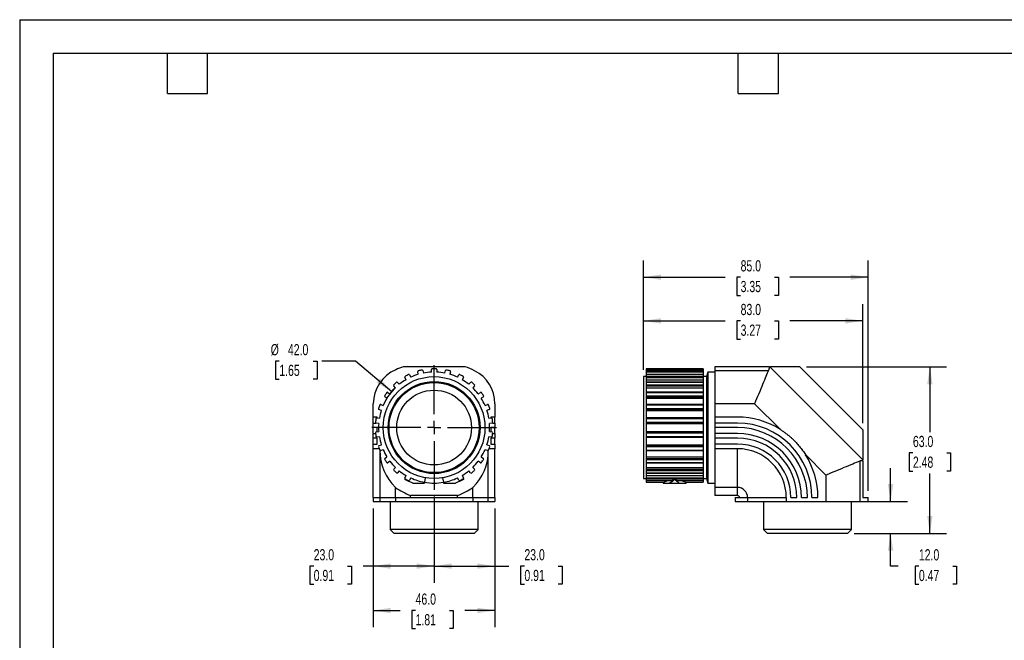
# Model space of a CAD drawing. Header units: millimetres. Extents: x 0 to 559, y 0 to 432.
# Tile 2 of 3: x 0 to 373, y 197 to 432. Entities that reach past the tile are written whole.
import ezdxf

# ---------------------------------------------------------------- set-up
doc = ezdxf.new("R2010")
doc.units = ezdxf.units.MM
doc.header["$LTSCALE"] = 2
doc.linetypes.add('CENTERX2', pattern=[20.32, 12.7, -2.54, 2.54, -2.54])
doc.layers.add('CENTER', color=40, linetype='CENTERX2')
doc.layers.add('DIMENSIONS', color=140, linetype='Continuous', lineweight=25)
doc.layers.add('TEXT', color=140, linetype='Continuous', lineweight=25)
doc.styles.add('SLDTEXTSTYLE0', font='TXT', dxfattribs={"width": 0.7})
doc.dimstyles.new('SLDDIMSTYLE0', dxfattribs={"dimtxt": 4.316016, "dimasz": 6.604, "dimexe": 0, "dimexo": 0.0625, "dimgap": 1.079004, "dimtad": 0, "dimtih": 1, "dimtoh": 1, "dimdec": 1, "dimrnd": 1e-09, "dimzin": 4, "dimdsep": 46, "dimtxsty": 'SLDTEXTSTYLE0', "dimsah": 1, "dimcen": 0.09, "dimadec": 0, "dimazin": 1, "dimtfac": 1, "dimtdec": 1, "dimtofl": 0, "dimtmove": 0, "dimatfit": 3, "dimfxl": 0, "dimfrac": 2, "dimtolj": 1, "dimtzin": 12, "dimarcsym": 0})
doc.dimstyles.new('SLDDIMSTYLE1', dxfattribs={"dimtxt": 4.316016, "dimasz": 6.604, "dimexe": 0, "dimexo": 0.0625, "dimgap": 1.079004, "dimtad": 0, "dimtih": 1, "dimtoh": 1, "dimdec": 1, "dimrnd": 1e-09, "dimzin": 4, "dimdsep": 46, "dimtxsty": 'SLDTEXTSTYLE0', "dimsah": 1, "dimcen": 0.09, "dimadec": 0, "dimazin": 1, "dimtfac": 1, "dimtdec": 1, "dimtmove": 0, "dimatfit": 0, "dimfxl": 0, "dimfrac": 2, "dimtolj": 1, "dimtzin": 12, "dimarcsym": 0})
doc.dimstyles.new('SLDDIMSTYLE2', dxfattribs={"dimtxt": 4.316016, "dimasz": 6.604, "dimexe": 0, "dimexo": 0.0625, "dimgap": 1.079004, "dimtad": 0, "dimtih": 1, "dimtoh": 1, "dimdec": 1, "dimrnd": 1e-09, "dimzin": 4, "dimdsep": 46, "dimtxsty": 'SLDTEXTSTYLE0', "dimsah": 1, "dimcen": 0, "dimadec": 0, "dimazin": 1, "dimtfac": 1, "dimtdec": 1, "dimtofl": 0, "dimtmove": 0, "dimatfit": 3, "dimfxl": 0, "dimfrac": 2, "dimtolj": 1, "dimtzin": 12, "dimarcsym": 0})

# ---------------------------------------------------------------- blocks, each defined once
blk = doc.blocks.new('_D')
at = {"layer": 'DIMENSIONS'}
for p, q in [((297.69, 300.6), (350.7, 300.6)), ((344.35, 300.6), (344.35, 275.86)), ((337.93, 268.03), (336.49, 268.03)), ((336.49, 268.03), (336.49, 261.17)), ((350.76, 268.03), (352.21, 268.03)), ((352.21, 268.03), (352.21, 261.17)), ((336.49, 261.17), (337.93, 261.17)), ((352.21, 261.17), (350.76, 261.17)), ((344.35, 237.6), (344.35, 260.21)), ((315.71, 237.6), (350.7, 237.6))]:
    blk.add_line(p, q, dxfattribs=at)
for points in [[(344.35, 300.6), (343.33, 294), (345.36, 294)], [(344.35, 237.6), (345.36, 244.21), (343.33, 244.21)]]:
    blk.add_solid(points, dxfattribs=at)
at = {"layer": 'DIMENSIONS', "char_height": 4.233, "attachment_point": 1, "style": 'SLDTEXTSTYLE0'}
for s, insert in [('63.0', (337.93, 274.46)), ('2.48', (337.93, 266.63))]:
    blk.add_mtext(s, dxfattribs=dict(at, insert=insert))
blk = doc.blocks.new('_D_1')
at = {"layer": 'DIMENSIONS'}
for p, q in [((236.03, 299.39), (236.03, 324.29)), ((319.03, 279.27), (319.03, 324.29)), ((236.03, 317.94), (266.91, 317.94)), ((272.75, 317.94), (271.3, 317.94)), ((271.3, 317.94), (271.3, 311.08)), ((285.58, 317.94), (287.03, 317.94)), ((287.03, 317.94), (287.03, 311.08)), ((319.03, 317.94), (291.43, 317.94)), ((271.3, 311.08), (272.75, 311.08)), ((287.03, 311.08), (285.58, 311.08))]:
    blk.add_line(p, q, dxfattribs=at)
for points in [[(236.03, 317.94), (242.63, 316.93), (242.63, 318.96)], [(319.03, 317.94), (312.42, 318.96), (312.42, 316.93)]]:
    blk.add_solid(points, dxfattribs=at)
at = {"layer": 'DIMENSIONS', "char_height": 4.233, "attachment_point": 1, "style": 'SLDTEXTSTYLE0'}
for s, insert in [('83.0', (272.75, 324.36)), ('3.27', (272.75, 316.54))]:
    blk.add_mtext(s, dxfattribs=dict(at, insert=insert))
blk = doc.blocks.new('_D_2')
at = {"layer": 'DIMENSIONS'}
for p, q in [((236.03, 299.39), (236.03, 340.79)), ((321.02, 253.64), (321.02, 340.79)), ((236.03, 334.44), (266.91, 334.44)), ((272.75, 334.44), (271.3, 334.44)), ((271.3, 334.44), (271.3, 327.58)), ((285.58, 334.44), (287.03, 334.44)), ((287.03, 334.44), (287.03, 327.58)), ((321.02, 334.44), (291.43, 334.44)), ((271.3, 327.58), (272.75, 327.58)), ((287.03, 327.58), (285.58, 327.58))]:
    blk.add_line(p, q, dxfattribs=at)
for points in [[(236.03, 334.44), (242.63, 333.43), (242.63, 335.46)], [(321.02, 334.44), (314.41, 335.46), (314.41, 333.43)]]:
    blk.add_solid(points, dxfattribs=at)
at = {"layer": 'DIMENSIONS', "char_height": 4.233, "attachment_point": 1, "style": 'SLDTEXTSTYLE0'}
for s, insert in [('85.0', (272.75, 340.87)), ('3.35', (272.75, 333.04))]:
    blk.add_mtext(s, dxfattribs=dict(at, insert=insert))
blk = doc.blocks.new('_D_3')
at = {"layer": 'DIMENSIONS'}
for p, q in [((329.49, 249.6), (329.49, 262.3)), ((320.44, 249.6), (335.84, 249.6)), ((315.71, 237.6), (335.84, 237.6)), ((329.49, 225.19), (329.49, 237.6)), ((332.41, 225.19), (329.49, 225.19)), ((340.19, 225.19), (338.74, 225.19)), ((338.74, 225.19), (338.74, 218.33)), ((353.01, 225.19), (354.46, 225.19)), ((354.46, 225.19), (354.46, 218.33)), ((338.74, 218.33), (340.19, 218.33)), ((354.46, 218.33), (353.01, 218.33))]:
    blk.add_line(p, q, dxfattribs=at)
for points in [[(329.49, 249.6), (330.51, 256.21), (328.47, 256.21)], [(329.49, 237.6), (328.47, 231), (330.51, 231)]]:
    blk.add_solid(points, dxfattribs=at)
at = {"layer": 'DIMENSIONS', "char_height": 4.233, "attachment_point": 1, "style": 'SLDTEXTSTYLE0'}
for s, insert in [('12.0', (340.19, 231.61)), ('0.47', (340.19, 223.79))]:
    blk.add_mtext(s, dxfattribs=dict(at, insert=insert))
blk = doc.blocks.new('_D_4')
at = {"layer": 'DIMENSIONS'}
for p, q in [((98.23, 302.75), (96.78, 302.75)), ((96.78, 302.75), (96.78, 295.89)), ((111.05, 302.75), (112.5, 302.75)), ((112.5, 302.75), (112.5, 295.89)), ((127.01, 302.75), (114.31, 302.75)), ((140.75, 291.15), (127.01, 302.75)), ((96.78, 295.89), (98.23, 295.89)), ((112.5, 295.89), (111.05, 295.89))]:
    blk.add_line(p, q, dxfattribs=at)
blk.add_arc((156.79, 277.6), 21, 135.7056, 156.6467, dxfattribs=at)
blk.add_solid([(140.75, 291.15), (136.36, 296.19), (135.05, 294.64)], dxfattribs=at)
at = {"layer": 'DIMENSIONS', "char_height": 4.233, "attachment_point": 1, "style": 'SLDTEXTSTYLE0'}
for s, insert in [('%%c', (94.97, 309.17)), ('42.0', (101.49, 309.17)), ('1.65', (98.23, 301.35))]:
    blk.add_mtext(s, dxfattribs=dict(at, insert=insert))
blk = doc.blocks.new('_D_5')
at = {"layer": 'DIMENSIONS'}
for p, q in [((156.79, 251.52), (156.79, 218.87)), ((179.79, 247.06), (179.79, 218.87)), ((156.79, 225.22), (179.79, 225.22)), ((179.79, 225.22), (185.1, 225.22)), ((190.95, 225.22), (189.5, 225.22)), ((189.5, 225.22), (189.5, 218.36)), ((203.77, 225.22), (205.22, 225.22)), ((205.22, 225.22), (205.22, 218.36)), ((189.5, 218.36), (190.95, 218.36)), ((205.22, 218.36), (203.77, 218.36))]:
    blk.add_line(p, q, dxfattribs=at)
for points in [[(156.79, 225.22), (163.4, 224.2), (163.4, 226.23)], [(179.79, 225.22), (173.19, 226.23), (173.19, 224.2)]]:
    blk.add_solid(points, dxfattribs=at)
at = {"layer": 'DIMENSIONS', "char_height": 4.233, "attachment_point": 1, "style": 'SLDTEXTSTYLE0'}
for s, insert in [('23.0', (190.95, 231.64)), ('0.91', (190.95, 223.81))]:
    blk.add_mtext(s, dxfattribs=dict(at, insert=insert))
blk = doc.blocks.new('_D_6')
at = {"layer": 'DIMENSIONS'}
for p, q in [((156.79, 251.52), (156.79, 218.87)), ((133.79, 247.06), (133.79, 218.87)), ((111.24, 225.22), (109.79, 225.22)), ((109.79, 225.22), (109.79, 218.36)), ((124.07, 225.22), (125.52, 225.22)), ((125.52, 225.22), (125.52, 218.36)), ((133.79, 225.22), (129.92, 225.22)), ((156.79, 225.22), (133.79, 225.22)), ((109.79, 218.36), (111.24, 218.36)), ((125.52, 218.36), (124.07, 218.36))]:
    blk.add_line(p, q, dxfattribs=at)
for points in [[(133.79, 225.22), (140.4, 224.2), (140.4, 226.23)], [(156.79, 225.22), (150.19, 226.23), (150.19, 224.2)]]:
    blk.add_solid(points, dxfattribs=at)
at = {"layer": 'DIMENSIONS', "char_height": 4.233, "attachment_point": 1, "style": 'SLDTEXTSTYLE0'}
for s, insert in [('23.0', (111.24, 231.64)), ('0.91', (111.24, 223.81))]:
    blk.add_mtext(s, dxfattribs=dict(at, insert=insert))
blk = doc.blocks.new('_D_7')
at = {"layer": 'DIMENSIONS'}
for p, q in [((133.79, 247.06), (133.79, 202.1)), ((179.79, 247.06), (179.79, 202.1)), ((133.79, 208.45), (143.93, 208.45)), ((149.78, 208.45), (148.33, 208.45)), ((148.33, 208.45), (148.33, 201.59)), ((162.6, 208.45), (164.05, 208.45)), ((164.05, 208.45), (164.05, 201.59)), ((179.79, 208.45), (168.45, 208.45)), ((148.33, 201.59), (149.78, 201.59)), ((164.05, 201.59), (162.6, 201.59))]:
    blk.add_line(p, q, dxfattribs=at)
for points in [[(133.79, 208.45), (140.4, 207.43), (140.4, 209.46)], [(179.79, 208.45), (173.19, 209.46), (173.19, 207.43)]]:
    blk.add_solid(points, dxfattribs=at)
at = {"layer": 'DIMENSIONS', "char_height": 4.233, "attachment_point": 1, "style": 'SLDTEXTSTYLE0'}
for s, insert in [('46.0', (149.78, 214.87)), ('1.81', (149.78, 207.05))]:
    blk.add_mtext(s, dxfattribs=dict(at, insert=insert))
blk = doc.blocks.new('SW_CENTERMARKSYMBOL_0')
at = {"layer": 'CENTER', "color": 0}
for p, q in [((0, 5.08), (0, 23.54)), ((-5.08, 0), (-23.54, 0)), ((0, 0), (-2.54, 0)), ((0, 0), (0, 2.54)), ((0, 0), (0, -2.54)), ((0, 0), (2.54, 0)), ((5.08, 0), (23.54, 0)), ((0, -5.08), (0, -23.54))]:
    blk.add_line(p, q, dxfattribs=at)

msp = doc.modelspace()

# ---------------------------------------------------------------- linework, layer by layer
at = {"color": 7, "linetype": 'Continuous'}
for q in [(0, 0.01), (558.8, 431.81)]:
    msp.add_line((0, 431.81), q, dxfattribs=at)
for p, q in [((168.48, 300.6), (145.11, 300.6)), ((150.8, 297.73), (150.57, 298.66)), ((152.52, 299.14), (152.75, 298.21)), ((155.79, 298.58), (155.79, 299.54)), ((157.79, 299.54), (157.79, 298.58)), ((160.84, 298.21), (161.07, 299.14)), ((163.02, 298.66), (162.79, 297.73)), ((258.53, 299.85), (237.03, 299.85)), ((237.03, 299.85), (237.03, 299.84)), ((237.03, 299.84), (258.53, 299.84)), ((237.03, 299.84), (237.03, 299.54)), ((237.03, 299.54), (258.53, 299.54)), ((237.03, 299.54), (237.03, 299.37)), ((258.53, 299.37), (237.03, 299.37)), ((237.03, 299.37), (237.03, 299.36)), ((237.03, 299.36), (258.53, 299.36)), ((237.03, 299.36), (237.03, 299.03)), ((237.03, 299.03), (258.53, 299.03)), ((237.03, 299.03), (237.03, 298.66)), ((237.03, 298.66), (258.53, 298.66)), ((237.03, 298.66), (237.03, 297.73)), ((258.53, 299.85), (258.53, 299.84)), ((258.53, 299.84), (258.53, 299.54)), ((258.53, 299.54), (258.53, 299.37)), ((258.53, 299.37), (258.53, 299.36)), ((258.53, 299.36), (258.53, 299.03)), ((258.53, 299.03), (258.53, 298.66)), ((258.53, 298.66), (258.53, 297.73)), ((260.3, 298.6), (259.83, 296.85)), ((263.03, 298.6), (260.3, 298.6)), ((260.3, 298.6), (260.3, 256.6)), ((283.47, 300.6), (263.03, 300.6)), ((263.03, 300.6), (263.03, 299.1)), ((263.03, 299.1), (263.03, 286.6)), ((283.21, 299.1), (263.03, 299.1)), ((283.84, 300.6), (319.03, 265.42)), ((295.15, 300.6), (283.84, 300.6)), ((295.15, 300.6), (319.03, 276.73)), ((143, 294.69), (143.63, 293.97)), ((146.16, 295.71), (145.71, 296.56)), ((147.48, 297.49), (147.93, 296.64)), ((165.66, 296.64), (166.1, 297.49)), ((167.88, 296.56), (167.43, 295.71)), ((169.96, 293.97), (170.59, 294.69)), ((237.03, 296.85), (236.03, 296.85)), ((236.03, 296.85), (236.03, 258.35)), ((237.03, 297.73), (258.53, 297.73)), ((237.03, 297.73), (237.03, 297.65)), ((258.53, 297.65), (237.03, 297.65)), ((237.03, 297.65), (237.03, 297.62)), ((237.03, 297.62), (258.53, 297.62)), ((237.03, 297.62), (237.03, 296.96)), ((237.03, 296.96), (258.53, 296.96)), ((237.03, 296.96), (237.03, 296.56)), ((237.03, 296.56), (258.53, 296.56)), ((237.03, 296.56), (237.03, 295.71)), ((237.03, 295.71), (258.53, 295.71)), ((237.03, 295.71), (237.03, 294.79)), ((258.53, 294.79), (237.03, 294.79)), ((237.03, 294.79), (237.03, 294.72)), ((237.03, 294.72), (258.53, 294.72)), ((237.03, 294.72), (237.03, 293.78)), ((258.53, 297.73), (258.53, 297.65)), ((258.53, 297.65), (258.53, 297.62)), ((258.53, 297.62), (258.53, 296.96)), ((258.53, 296.96), (258.53, 296.56)), ((259.83, 296.85), (258.53, 296.85)), ((258.53, 296.56), (258.53, 295.71)), ((258.53, 295.71), (258.53, 294.79)), ((258.53, 294.79), (258.53, 294.72)), ((258.53, 294.72), (258.53, 293.78)), ((259.83, 296.85), (259.83, 258.35)), ((139.31, 290.89), (140.1, 290.34)), ((142.14, 292.64), (141.5, 293.36)), ((172.09, 293.36), (171.45, 292.64)), ((173.49, 290.34), (174.28, 290.89)), ((237.03, 293.78), (258.53, 293.78)), ((237.03, 293.78), (237.03, 293.36)), ((237.03, 293.36), (258.53, 293.36)), ((237.03, 293.36), (237.03, 292.64)), ((237.03, 292.64), (258.53, 292.64)), ((237.03, 292.64), (237.03, 290.94)), ((258.53, 290.94), (237.03, 290.94)), ((237.03, 290.94), (237.03, 290.82)), ((237.03, 290.82), (258.53, 290.82)), ((237.03, 290.82), (237.03, 289.65)), ((258.53, 293.78), (258.53, 293.36)), ((258.53, 293.36), (258.53, 292.64)), ((258.53, 292.64), (258.53, 290.94)), ((258.53, 290.94), (258.53, 290.82)), ((258.53, 290.82), (258.53, 289.65)), ((138.96, 288.7), (138.17, 289.24)), ((175.42, 289.24), (174.63, 288.7)), ((237.03, 289.65), (258.53, 289.65)), ((237.03, 289.65), (237.03, 289.24)), ((237.03, 289.24), (258.53, 289.24)), ((237.03, 289.24), (237.03, 288.7)), ((237.03, 288.7), (258.53, 288.7)), ((237.03, 288.7), (237.03, 286.34)), ((258.53, 289.65), (258.53, 289.24)), ((258.53, 289.24), (258.53, 288.7)), ((258.53, 288.7), (258.53, 286.32)), ((133.79, 281.56), (133.79, 286.6)), ((136.83, 284.11), (135.93, 284.45)), ((136.64, 286.32), (137.54, 285.98)), ((176.05, 285.98), (176.95, 286.32)), ((177.66, 284.45), (176.76, 284.11)), ((179.79, 286.6), (179.79, 281.56)), ((258.53, 286.34), (237.03, 286.34)), ((237.03, 286.34), (237.03, 286.15)), ((237.03, 286.15), (258.53, 286.15)), ((237.03, 286.15), (237.03, 284.83)), ((237.03, 284.83), (258.53, 284.83)), ((237.03, 284.83), (237.03, 284.45)), ((237.03, 284.45), (258.53, 284.45)), ((237.03, 284.45), (237.03, 284.11)), ((237.03, 284.11), (258.53, 284.11)), ((237.03, 284.11), (237.03, 281.24)), ((258.53, 286.34), (258.53, 286.15)), ((258.53, 286.15), (258.53, 284.83)), ((258.53, 284.83), (258.53, 284.45)), ((258.53, 284.45), (258.53, 284.11)), ((258.53, 284.11), (258.53, 281.24)), ((263.03, 286.6), (263.03, 281.56)), ((278.04, 286.6), (263.03, 286.6)), ((278.04, 286.6), (287.78, 276.86)), ((135.29, 281.56), (133.79, 281.56)), ((133.79, 279.31), (133.79, 281.56)), ((135.14, 281.24), (136.09, 281.12)), ((135.29, 281.22), (135.29, 281.56)), ((177.5, 281.12), (178.45, 281.24)), ((179.79, 281.56), (178.29, 281.56)), ((178.29, 281.56), (178.29, 281.22)), ((179.79, 279.31), (179.79, 281.56)), ((258.53, 281.24), (237.03, 281.24)), ((237.03, 281.24), (237.03, 280.99)), ((237.03, 280.99), (258.53, 280.99)), ((237.03, 280.99), (237.03, 279.58)), ((237.03, 279.58), (258.53, 279.58)), ((237.03, 279.58), (237.03, 279.25)), ((258.53, 281.24), (258.53, 280.99)), ((258.53, 280.99), (258.53, 279.58)), ((258.53, 279.58), (258.53, 279.25)), ((271.53, 281.56), (263.03, 281.56)), ((263.03, 281.56), (263.03, 279.31)), ((133.79, 279.31), (134.75, 279.31)), ((133.79, 277.6), (133.79, 279.31)), ((135.29, 277.6), (133.79, 277.6)), ((133.79, 275.35), (133.79, 277.6)), ((135.85, 279.14), (134.9, 279.25)), ((134.9, 275.95), (135.85, 276.07)), ((135.29, 276), (135.29, 277.6)), ((178.69, 279.25), (177.74, 279.14)), ((177.74, 276.07), (178.69, 275.95)), ((179.79, 277.6), (178.29, 277.6)), ((178.29, 277.6), (178.29, 276)), ((178.84, 279.31), (179.79, 279.31)), ((179.79, 279.31), (179.79, 277.6)), ((179.79, 275.35), (179.79, 277.6)), ((237.03, 279.25), (258.53, 279.25)), ((237.03, 279.25), (237.03, 279.14)), ((237.03, 279.14), (258.53, 279.14)), ((237.03, 279.14), (237.03, 276.07)), ((237.03, 276.07), (258.53, 276.07)), ((237.03, 276.07), (237.03, 275.95)), ((237.03, 275.95), (237.03, 275.63)), ((237.03, 275.95), (258.53, 275.95)), ((258.53, 279.25), (258.53, 279.14)), ((258.53, 279.14), (258.53, 276.07)), ((258.53, 276.07), (258.53, 275.95)), ((258.53, 275.95), (258.53, 275.63)), ((263.03, 279.31), (263.03, 277.6)), ((271.53, 279.31), (263.03, 279.31)), ((271.53, 277.6), (263.03, 277.6)), ((263.03, 277.6), (263.03, 275.35)), ((319.03, 276.73), (319.03, 265.42)), ((133.79, 275.35), (134.66, 275.35)), ((133.79, 273.6), (133.79, 275.35)), ((135.29, 273.6), (133.79, 273.6)), ((133.79, 271.35), (133.79, 273.6)), ((136.09, 274.08), (135.14, 273.97)), ((135.29, 271.35), (135.29, 273.6)), ((178.45, 273.97), (177.5, 274.08)), ((179.79, 273.6), (178.29, 273.6)), ((178.29, 273.6), (178.29, 271.35)), ((178.93, 275.35), (179.79, 275.35)), ((179.79, 275.35), (179.79, 273.6)), ((179.79, 271.35), (179.79, 273.6)), ((237.03, 275.63), (258.53, 275.63)), ((237.03, 275.63), (237.03, 274.22)), ((237.03, 274.22), (258.53, 274.22)), ((237.03, 274.22), (237.03, 273.96)), ((237.03, 273.96), (258.53, 273.96)), ((237.03, 273.96), (237.03, 271.1)), ((258.53, 275.63), (258.53, 274.22)), ((258.53, 274.22), (258.53, 273.96)), ((258.53, 273.97), (258.53, 271.1)), ((263.03, 275.35), (263.03, 273.6)), ((271.53, 275.35), (263.03, 275.35)), ((271.53, 273.6), (263.03, 273.6)), ((263.03, 273.6), (263.03, 271.35)), ((133.79, 271.35), (135.29, 271.35)), ((133.79, 269.6), (133.79, 271.35)), ((136.03, 269.6), (133.79, 269.6)), ((133.79, 251.1), (133.79, 269.6)), ((135.93, 270.76), (136.83, 271.1)), ((136.31, 268.69), (136.31, 251.1)), ((137.54, 269.23), (136.64, 268.89)), ((176.95, 268.89), (176.05, 269.23)), ((176.76, 271.1), (177.66, 270.76)), ((177.28, 251.1), (177.28, 268.69)), ((179.79, 269.6), (177.56, 269.6)), ((178.29, 271.35), (179.79, 271.35)), ((179.79, 271.35), (179.79, 269.6)), ((179.79, 251.1), (179.79, 269.6)), ((237.03, 271.1), (258.53, 271.1)), ((237.03, 271.1), (237.03, 270.76)), ((237.03, 270.76), (258.53, 270.76)), ((237.03, 270.76), (237.03, 270.38)), ((237.03, 270.38), (258.53, 270.38)), ((237.03, 270.38), (237.03, 269.05)), ((237.03, 269.05), (258.53, 269.05)), ((237.03, 269.05), (237.03, 268.87)), ((237.03, 268.87), (258.53, 268.87)), ((237.03, 268.87), (237.03, 266.51)), ((258.53, 271.1), (258.53, 270.76)), ((258.53, 270.76), (258.53, 270.38)), ((258.53, 270.38), (258.53, 269.05)), ((258.53, 269.05), (258.53, 268.87)), ((258.53, 268.89), (258.53, 266.51)), ((263.03, 271.35), (263.03, 269.6)), ((271.53, 271.35), (263.03, 271.35)), ((271.53, 269.6), (263.03, 269.6)), ((263.03, 269.6), (263.03, 254.96)), ((271.53, 254.96), (271.53, 269.6)), ((138.17, 265.96), (138.96, 266.51)), ((140.1, 264.86), (139.31, 264.32)), ((174.28, 264.32), (173.49, 264.86)), ((174.63, 266.51), (175.42, 265.96)), ((237.03, 266.51), (258.53, 266.51)), ((237.03, 266.51), (237.03, 265.96)), ((237.03, 265.96), (258.53, 265.96)), ((237.03, 265.96), (237.03, 265.55)), ((237.03, 265.55), (258.53, 265.55)), ((237.03, 265.55), (237.03, 264.39)), ((258.53, 266.51), (258.53, 265.96)), ((258.53, 265.96), (258.53, 265.55)), ((258.53, 265.55), (258.53, 264.39)), ((297.29, 267.36), (305.03, 259.62)), ((317.9, 264.95), (317.9, 249.6)), ((319.03, 265.05), (319.03, 251.1)), ((141.5, 261.84), (142.14, 262.56)), ((143.63, 261.24), (143, 260.52)), ((170.59, 260.52), (169.96, 261.24)), ((171.45, 262.56), (172.09, 261.84)), ((237.03, 264.39), (258.53, 264.39)), ((237.03, 264.39), (237.03, 264.26)), ((237.03, 264.26), (258.53, 264.26)), ((237.03, 264.26), (237.03, 262.56)), ((237.03, 262.56), (258.53, 262.56)), ((237.03, 262.56), (237.03, 261.84)), ((237.03, 261.84), (258.53, 261.84)), ((237.03, 261.84), (237.03, 261.43)), ((237.03, 261.43), (258.53, 261.43)), ((237.03, 261.43), (237.03, 260.49)), ((258.53, 264.39), (258.53, 264.26)), ((258.53, 264.26), (258.53, 262.56)), ((258.53, 262.56), (258.53, 261.84)), ((258.53, 261.84), (258.53, 261.43)), ((258.53, 261.43), (258.53, 260.49)), ((145.71, 258.64), (146.16, 259.49)), ((145.71, 258.36), (145.71, 258.02)), ((147.93, 258.56), (147.48, 257.71)), ((153.45, 258.65), (153.15, 256.92)), ((153.19, 257.19), (153.19, 256.6)), ((160.44, 256.92), (160.14, 258.65)), ((160.39, 257.19), (160.39, 256.6)), ((166.1, 257.71), (165.66, 258.56)), ((167.43, 259.49), (167.88, 258.64)), ((167.87, 258.36), (167.87, 258.02)), ((236.03, 258.35), (237.03, 258.35)), ((237.03, 260.49), (258.53, 260.49)), ((237.03, 260.49), (237.03, 260.42)), ((237.03, 260.42), (258.53, 260.42)), ((237.03, 260.42), (237.03, 259.49)), ((237.03, 259.49), (258.53, 259.49)), ((237.03, 259.49), (237.03, 258.64)), ((237.03, 258.64), (258.53, 258.64)), ((237.03, 258.64), (237.03, 258.24)), ((237.03, 258.24), (247.7, 258.24)), ((237.03, 258.24), (237.03, 257.58)), ((237.03, 257.58), (246.98, 257.58)), ((237.03, 257.58), (237.03, 257.55)), ((237.03, 257.55), (246.9, 257.55)), ((237.03, 257.55), (237.03, 256.92)), ((247.77, 258.36), (247.77, 258.02)), ((247.84, 258.24), (258.53, 258.24)), ((248.56, 257.58), (258.53, 257.58)), ((248.64, 257.55), (258.53, 257.55)), ((258.53, 260.49), (258.53, 260.42)), ((258.53, 260.42), (258.53, 259.49)), ((258.53, 259.49), (258.53, 258.64)), ((258.53, 258.64), (258.53, 258.24)), ((258.53, 258.35), (259.83, 258.35)), ((258.53, 258.24), (258.53, 257.58)), ((258.53, 257.58), (258.53, 257.55)), ((258.53, 257.55), (258.53, 256.92)), ((259.83, 258.35), (260.3, 256.6)), ((305.03, 259.62), (305.03, 249.6)), ((142.17, 251.1), (142.17, 254.96)), ((148.72, 256.6), (153.19, 256.6)), ((160.39, 256.6), (164.87, 256.6)), ((171.42, 251.1), (171.42, 254.96)), ((237.03, 256.92), (243.47, 256.92)), ((243.45, 256.92), (243.45, 256.6)), ((243.45, 256.6), (246.03, 256.6)), ((246.03, 256.6), (249.51, 256.6)), ((249.51, 256.6), (252.1, 256.6)), ((252.07, 256.92), (258.53, 256.92)), ((252.1, 256.92), (252.1, 256.6)), ((260.3, 256.6), (263.03, 256.6)), ((271.53, 254.96), (263.03, 254.96)), ((263.03, 254.96), (263.03, 251.9)), ((271.53, 251.9), (271.53, 254.96)), ((133.79, 251.1), (133.79, 249.6)), ((133.79, 251.1), (136.31, 251.1)), ((133.79, 249.6), (136.31, 249.6)), ((136.31, 251.1), (136.31, 249.6)), ((136.31, 251.1), (142.17, 251.1)), ((136.31, 249.6), (142.17, 249.6)), ((140.17, 249.6), (140.17, 239.08)), ((142.17, 251.1), (142.17, 249.6)), ((142.17, 251.1), (147.91, 251.1)), ((142.17, 249.6), (171.42, 249.6)), ((165.68, 251.9), (147.91, 251.9)), ((147.91, 251.1), (147.91, 251.9)), ((147.91, 251.1), (165.68, 251.1)), ((165.68, 251.1), (165.68, 251.9)), ((165.68, 251.1), (171.42, 251.1)), ((171.42, 251.1), (171.42, 249.6)), ((171.42, 251.1), (177.28, 251.1)), ((171.42, 249.6), (177.28, 249.6)), ((173.42, 239.08), (173.42, 249.6)), ((177.28, 249.6), (177.28, 251.1)), ((177.28, 251.1), (179.79, 251.1)), ((177.28, 249.6), (179.79, 249.6)), ((179.79, 251.1), (179.79, 249.6)), ((271.53, 251.9), (263.03, 251.9)), ((270.71, 251.1), (270.71, 249.6)), ((270.71, 251.1), (272.33, 251.1)), ((270.71, 249.6), (275.38, 249.6)), ((272.33, 251.1), (275.38, 251.1)), ((275.38, 251.1), (290.03, 251.1)), ((275.38, 251.1), (275.38, 249.6)), ((275.38, 249.6), (290.03, 249.6)), ((281.4, 249.6), (281.4, 239.08)), ((290.03, 251.1), (290.03, 249.6)), ((290.03, 249.6), (305.03, 249.6)), ((291.78, 251.1), (294.03, 251.1)), ((295.78, 251.1), (298.03, 251.1)), ((299.74, 251.1), (301.99, 251.1)), ((305.03, 249.6), (317.9, 249.6)), ((314.65, 239.08), (314.65, 249.6)), ((317.9, 249.6), (321.02, 249.6)), ((319.03, 251.1), (321.02, 251.1)), ((321.02, 249.6), (321.02, 251.1)), ((140.17, 239.08), (141.65, 237.6)), ((173.42, 239.08), (140.17, 239.08)), ((171.94, 237.6), (173.42, 239.08)), ((281.4, 239.08), (282.88, 237.6)), ((314.65, 239.08), (281.4, 239.08)), ((313.17, 237.6), (314.65, 239.08)), ((171.94, 237.6), (141.65, 237.6)), ((313.17, 237.6), (282.88, 237.6))]:
    msp.add_line(p, q)
for radius in [19.25, 17.4, 17.05, 14.15]:
    msp.add_circle((156.79, 277.6), radius)
for centre, radius, start, end in [((147.79, 286.6), 14, 113.1468, 180), ((156.79, 267.29), 35.3, 109.3303, 114.2586), ((150.86, 298.74), 0.3, 105.6737, 193.8462), ((156.79, 277.6), 22.25, 102.0186, 105.6737), ((152.22, 299.07), 0.3, 13.8462, 102.0186), ((156.79, 277.6), 21, 92.7294, 101.1168), ((156.09, 299.54), 0.3, 91.8275, 180), ((156.79, 277.6), 22.25, 88.1725, 91.8275), ((157.49, 299.54), 0.3, 0, 88.1725), ((156.79, 277.6), 21, 78.8832, 87.2706), ((161.37, 299.07), 0.3, 77.9813, 166.1538), ((156.79, 277.6), 22.25, 74.3263, 77.9814), ((162.72, 298.74), 0.3, 346.1538, 74.3263), ((156.79, 267.29), 35.3, 64.2801, 70.6697), ((165.79, 286.6), 14, 0, 63.1682), ((156.79, 277.6), 22.25, 129.711, 133.366), ((142.77, 294.49), 0.3, 41.5385, 129.711), ((156.79, 277.6), 21, 120.4217, 128.8091), ((145.98, 296.7), 0.3, 119.5198, 207.6923), ((156.79, 277.6), 22.25, 115.8648, 119.5198), ((147.22, 297.35), 0.3, 27.6923, 115.8648), ((156.79, 277.6), 21, 106.5756, 114.9629), ((156.79, 277.6), 21, 65.0371, 73.4244), ((166.37, 297.35), 0.3, 64.1352, 152.3077), ((156.79, 277.6), 22.25, 60.4802, 64.1352), ((156.79, 277.6), 21, 51.1909, 59.5783), ((167.61, 296.7), 0.3, 332.3077, 60.4802), ((170.82, 294.49), 0.3, 50.289, 138.4615), ((156.79, 277.6), 22.25, 46.634, 50.289), ((156.79, 277.6), 22.25, 143.5571, 147.2121), ((139.14, 290.64), 0.3, 55.3846, 143.5571), ((156.79, 277.6), 21, 134.2679, 142.6552), ((141.72, 293.56), 0.3, 133.366, 221.5385), ((156.79, 277.6), 21, 37.3448, 45.7321), ((171.87, 293.56), 0.3, 318.4615, 46.634), ((174.45, 290.64), 0.3, 36.4429, 124.6154), ((156.79, 277.6), 22.25, 32.7879, 36.4429), ((156.79, 277.6), 21, 148.114, 156.5014), ((138.34, 289.49), 0.3, 147.2121, 235.3846), ((156.79, 277.6), 21, 23.4986, 31.886), ((175.25, 289.49), 0.3, 304.6154, 32.7879), ((136.03, 284.73), 0.3, 161.0583, 249.2308), ((156.79, 277.6), 22.25, 157.4033, 161.0583), ((156.79, 277.6), 21, 161.9602, 170.3475), ((136.53, 286.04), 0.3, 69.2308, 157.4033), ((156.79, 277.6), 21, 9.6525, 18.0398), ((177.06, 286.04), 0.3, 22.5967, 110.7692), ((156.79, 277.6), 22.25, 18.9417, 22.5967), ((177.56, 284.73), 0.3, 290.7692, 18.9417), ((156.79, 277.6), 22.25, 171.2494, 174.9044), ((134.93, 279.55), 0.3, 174.9044, 263.0769), ((135.1, 280.94), 0.3, 83.0769, 171.2494), ((178.49, 280.94), 0.3, 8.7506, 96.9231), ((178.66, 279.55), 0.3, 276.9231, 5.0956), ((156.79, 277.6), 22.25, 5.0956, 8.7506), ((271.53, 251.1), 30.46, 57.7503, 90), ((134.93, 275.65), 0.3, 96.9231, 185.0956), ((156.79, 277.6), 21, 175.8063, 184.1937), ((156.79, 277.6), 21, 355.8063, 4.1937), ((178.66, 275.65), 0.3, 354.9044, 83.0769), ((271.53, 251.1), 28.21, 0, 90), ((271.53, 251.1), 26.5, 0, 90), ((156.79, 277.6), 22.25, 185.0956, 188.7506), ((135.1, 274.26), 0.3, 188.7506, 276.9231), ((156.79, 277.6), 21, 189.6525, 198.0398), ((156.79, 277.6), 21, 341.9602, 350.3475), ((178.49, 274.26), 0.3, 263.0769, 351.2494), ((156.79, 277.6), 22.25, 351.2494, 354.9044), ((271.53, 251.1), 24.25, 0, 90), ((271.53, 251.1), 22.5, 0, 90), ((136.03, 270.48), 0.3, 110.7692, 198.9417), ((156.79, 277.6), 22.25, 198.9417, 202.5967), ((136.53, 269.17), 0.3, 202.5967, 290.7692), ((155.31, 268.69), 19, 179.1609, 226.2536), ((156.79, 277.6), 21, 203.4986, 211.886), ((158.28, 268.69), 19, 313.7464, 0.8391), ((156.79, 277.6), 21, 328.114, 336.5014), ((177.06, 269.17), 0.3, 249.2308, 337.4033), ((156.79, 277.6), 22.25, 337.4033, 341.0583), ((177.56, 270.48), 0.3, 341.0583, 69.2308), ((271.53, 251.1), 20.25, 0, 90), ((271.53, 251.1), 18.5, 0, 90), ((138.34, 265.72), 0.3, 124.6154, 212.7879), ((156.79, 277.6), 22.25, 212.7879, 216.4429), ((156.79, 277.6), 21, 217.3448, 225.7321), ((156.79, 277.6), 21, 314.2679, 322.6552), ((156.79, 277.6), 22.25, 323.5571, 327.2121), ((175.25, 265.72), 0.3, 327.2121, 55.3846), ((271.53, 251.1), 30.46, 0, 32.2497), ((139.14, 264.56), 0.3, 216.4429, 304.6154), ((141.72, 261.65), 0.3, 138.4615, 226.634), ((156.79, 277.6), 22.25, 226.634, 230.289), ((156.79, 277.6), 21, 231.1909, 239.5783), ((156.79, 277.6), 21, 300.4217, 308.8091), ((156.79, 277.6), 22.25, 309.711, 313.366), ((171.87, 261.65), 0.3, 313.366, 41.5385), ((174.45, 264.56), 0.3, 235.3846, 323.5571), ((142.77, 260.72), 0.3, 230.289, 318.4615), ((145.98, 258.5), 0.3, 152.3077, 240.4802), ((156.79, 277.6), 22.25, 240.4802, 244.1352), ((147.22, 257.85), 0.3, 244.1352, 332.3077), ((156.79, 277.6), 21, 245.0371, 260), ((156.79, 277.6), 21, 280, 294.9629), ((166.37, 257.85), 0.3, 207.6923, 295.8648), ((156.79, 277.6), 22.25, 295.8648, 299.5198), ((167.61, 258.5), 0.3, 299.5198, 27.6923), ((170.82, 260.72), 0.3, 221.5385, 309.711), ((156.79, 275.48), 25.2, 234.5243, 249.3439), ((156.79, 277.6), 21, 260.1291, 279.8709), ((156.79, 275.48), 25.2, 290.6561, 305.4757), ((271.53, 251.1), 3.86, 0, 90), ((271.53, 251.1), 0.8, 0, 90)]:
    msp.add_arc(centre, radius, start, end)
for points, knots in [([(283.21, 299.1), (282.99, 298.54), (282.69, 297.83), (281.97, 296.08), (281.54, 295.06), (280.61, 292.81), (280.1, 291.59), (279.07, 289.09), (278.55, 287.82), (278.04, 286.6)], [0, 0, 0, 0, 0.25, 0.25, 0.5, 0.5, 0.75, 0.75, 1, 1, 1, 1]), ([(283.47, 300.6), (283.48, 300.56), (283.5, 300.48), (283.51, 300.34), (283.51, 300.21), (283.5, 300.08), (283.49, 299.94), (283.46, 299.8), (283.43, 299.66), (283.39, 299.52), (283.34, 299.38), (283.28, 299.24), (283.24, 299.14), (283.21, 299.1)], [0, 0, 0, 0, 0.096491, 0.19183, 0.286028, 0.379095, 0.471045, 0.561889, 0.651641, 0.740313, 0.827921, 0.914478, 1, 1, 1, 1]), ([(287.78, 276.86), (287.94, 276.76), (288.26, 276.56), (288.73, 276.24), (289.19, 275.92), (289.64, 275.59), (290.09, 275.25), (290.54, 274.9), (290.97, 274.55), (291.4, 274.19), (291.82, 273.82), (292.24, 273.44), (292.65, 273.05), (293.15, 272.56), (293.73, 271.96), (294.39, 271.24), (295.02, 270.5), (295.62, 269.74), (296.2, 268.97), (296.76, 268.17), (297.11, 267.63), (297.29, 267.36)], [0, 0, 0, 0, 0.0418, 0.083504, 0.125128, 0.166686, 0.208191, 0.249658, 0.291101, 0.332535, 0.373974, 0.415432, 0.456925, 0.498465, 0.570445, 0.642194, 0.713783, 0.785285, 0.856774, 0.928321, 1, 1, 1, 1]), ([(317.9, 264.95), (317.39, 264.74), (316.7, 264.45), (314.96, 263.73), (313.91, 263.3), (311.57, 262.33), (310.28, 261.79), (307.65, 260.71), (306.31, 260.15), (305.03, 259.62)], [0, 0, 0, 0, 0.25, 0.25, 0.5, 0.5, 0.75, 0.75, 1, 1, 1, 1]), ([(319.03, 265.05), (318.98, 265.06), (318.9, 265.07), (318.76, 265.08), (318.63, 265.09), (318.49, 265.08), (318.34, 265.06), (318.2, 265.04), (318.05, 265), (317.95, 264.97), (317.9, 264.95)], [0, 0, 0, 0, 0.127323, 0.253814, 0.379554, 0.504629, 0.629124, 0.753125, 0.876721, 1, 1, 1, 1]), ([(243.47, 256.92), (243.76, 257.02), (244.26, 257.18), (244.75, 257.44), (244.95, 257.55)], [0, 0, 0, 0, 0.583417, 1, 1, 1, 1]), ([(246.9, 257.56), (246.91, 257.55), (246.93, 257.55), (246.96, 257.57), (246.98, 257.58)], [0, 0, 0, 0, 0.284932, 1, 1, 1, 1]), ([(248.56, 257.58), (248.59, 257.56), (248.61, 257.54), (248.64, 257.55), (248.64, 257.55)], [0, 0, 0, 0, 0.924199, 1, 1, 1, 1]), ([(250.58, 257.55), (250.63, 257.53), (251.11, 257.24), (251.61, 257.07), (252.07, 256.92)], [0, 0, 0, 0, 0.088472, 1, 1, 1, 1])]:
    msp.add_open_spline(points, degree=3, knots=knots)
for points in [[(283.47, 300.6), (283.72, 300.6), (283.84, 300.6), (283.84, 300.6)], [(319.03, 265.05), (319.03, 265.29), (319.03, 265.42), (319.03, 265.42)], [(148.72, 256.6), (147.68, 257), (146.68, 257.47), (145.71, 258.02)], [(167.87, 258.02), (166.91, 257.47), (165.91, 257), (164.87, 256.6)], [(247.77, 258.02), (247.21, 257.47), (246.63, 257), (246.03, 256.6)], [(246.98, 257.58), (247.22, 257.79), (247.46, 258.01), (247.7, 258.24)], [(247.7, 258.24), (247.73, 258.27), (247.75, 258.31), (247.77, 258.36)], [(247.77, 258.36), (247.79, 258.31), (247.81, 258.27), (247.84, 258.24)], [(249.51, 256.6), (248.91, 257), (248.33, 257.47), (247.77, 258.02)], [(247.84, 258.24), (248.08, 258.01), (248.32, 257.79), (248.56, 257.58)]]:
    msp.add_open_spline(points, degree=3)
at = {"layer": 'TEXT'}
for p, q in [((12.7, 419.1), (546.1, 419.1)), ((12.7, 419.1), (12.7, 12.7)), ((55.88, 403.86), (55.88, 419.1)), ((71.12, 403.86), (71.12, 419.1)), ((271.78, 403.86), (271.78, 419.1)), ((287.02, 403.86), (287.02, 419.1)), ((55.88, 403.86), (71.12, 403.86)), ((271.78, 403.86), (287.02, 403.86))]:
    msp.add_line(p, q, dxfattribs=at)

# ---------------------------------------------------------------- block references
at = {"layer": 'CENTER'}
msp.add_blockref('SW_CENTERMARKSYMBOL_0', (156.79, 277.6), dxfattribs=at)

# ---------------------------------------------------------------- dimensions: what is measured, and where the dimension line sits
at = {"layer": 'DIMENSIONS'}
for base, p1, p2, picture, middle in [((321.02, 334.44), (236.03, 296.85), (321.02, 251.1), '_D_2', (279.17, 334.44)), ((319.03, 317.94), (236.03, 296.85), (319.03, 276.73), '_D_1', (279.17, 317.94)), ((133.79, 225.22), (156.79, 254.06), (133.79, 249.6), '_D_6', (117.65, 225.22)), ((179.79, 225.22), (156.79, 254.06), (179.79, 249.6), '_D_5', (197.36, 225.22)), ((179.79, 208.45), (133.79, 249.6), (179.79, 249.6), '_D_7', (156.19, 208.45))]:
    dim = msp.add_linear_dim(base=base, p1=p1, p2=p2, dimstyle='SLDDIMSTYLE0', dxfattribs=at)
    dim.commit()
    dim.dimension.update_dxf_attribs({"geometry": picture, "text_midpoint": middle, "dimtype": 160})
dim = msp.add_diameter_dim_2p(p1=(172.84, 264.05), p2=(140.75, 291.15), dimstyle='SLDDIMSTYLE2', dxfattribs=at)
dim.commit()
dim.dimension.update_dxf_attribs({"geometry": '_D_4', "text_midpoint": (104.64, 302.75), "dimtype": 163})
for base, p1, p2, dimstyle, picture, middle in [((344.35, 300.6), (313.17, 237.6), (295.15, 300.6), 'SLDDIMSTYLE0', '_D', (344.35, 268.03)), ((329.49, 237.6), (317.9, 249.6), (313.17, 237.6), 'SLDDIMSTYLE1', '_D_3', (329.49, 225.19))]:
    dim = msp.add_linear_dim(base=base, p1=p1, p2=p2, angle=90, dimstyle=dimstyle, dxfattribs=at)
    dim.commit()
    dim.dimension.update_dxf_attribs({"geometry": picture, "text_midpoint": middle, "dimtype": 160})

doc.saveas('drawing.dxf')
